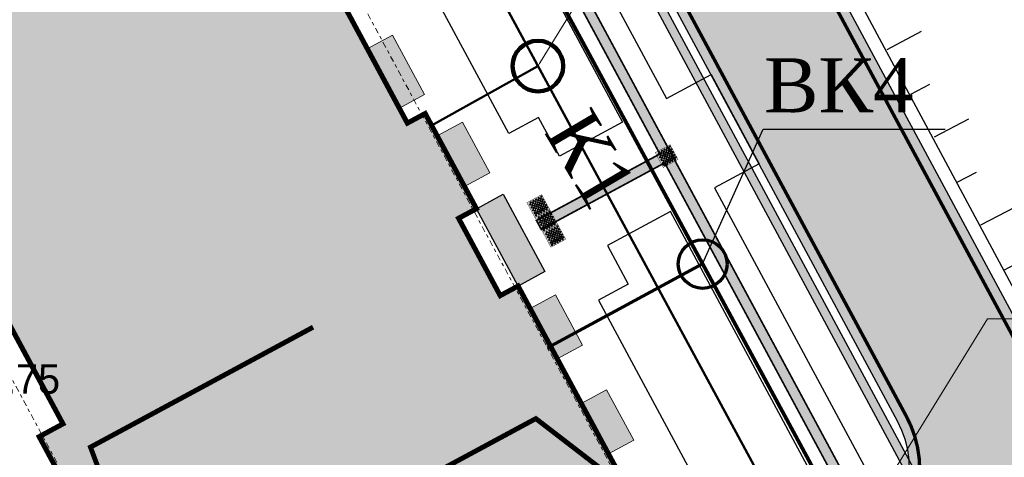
# Model space of a CAD drawing. Extents: x -516234 to 73329, y -4499813 to 47259.
# Tile 35 of 141: x 29650 to 29679, y 36930 to 36943. Entities that reach past the tile are written whole.
import ezdxf
from ezdxf import colors
from ezdxf.entities.mleader import LeaderData, LeaderLine
from ezdxf.math import Vec2, Vec3

# ---------------------------------------------------------------- set-up
doc = ezdxf.new("R2010")
doc.units = 0
doc.header["$LTSCALE"] = 0.5
doc.header["$MEASUREMENT"] = 0
doc.header["$PDMODE"] = 32
doc.header["$PDSIZE"] = 0.3
doc.linetypes.add('Dot & Dashed', pattern=[670.277762, 352.777767, -176.388884, 0, -141.111112])
for name, color, linetype in [('(002) Рамка', 7, 'Continuous'), ('(004) Точки рельефа', 7, 'Continuous'), ('(007) Здания', 7, 'Continuous'), ('(027) Гидрография', 7, 'Continuous'), ('7_вертик.отм', 7, 'Continuous'), ('7_газон', 7, 'Continuous'), ('7_лоток', 150, 'Continuous'), ('osi', 252, 'Dot & Dashed'), ('STOYANKA', 7, 'Continuous'), ("YO'LLLLLLLLLLLLLLLLLLLLL", 7, 'Continuous'), ('Водопровод 2', 7, 'Continuous'), ('канализация', 3, 'Continuous'), ('орто', 7, 'Continuous'), ('ТАКТИЛ', 40, 'Continuous')]:
    doc.layers.add(name, color=color, linetype=linetype)
for name, color, linetype, lineweight in [('КАБЕЛ', 20, 'Continuous', 50), ('раз.нар', 250, 'Continuous', 20), ('Стена', 7, 'Continuous', 40)]:
    doc.layers.add(name, color=color, linetype=linetype, lineweight=lineweight)
doc.styles.add('D-431', font='d431.ttf')
doc.styles.add('ISOPEUR', font='isocpeui.ttf')
doc.styles.add('LYUDA', font='romans.shx', dxfattribs={"oblique": 15, "height": 3})
doc.styles.add('seviyorum', font='times.ttf')
doc.styles.get("Standard").update_dxf_attribs({"font": 'times.ttf'})
doc.dimstyles.new('100$0', dxfattribs={"dimtxt": 250, "dimasz": 200, "dimexe": 200, "dimexo": 200, "dimgap": 100, "dimtad": 1, "dimtxsty": 'seviyorum', "dimblk": 'OBLIQUE', "dimcen": -200, "dimclrd": 256, "dimclre": 256, "dimclrt": 256, "dimadec": 0, "dimazin": 0, "dimtfac": 1, "dimtmove": 0, "dimatfit": 1, "dimldrblk": 'OPEN90', "dimfxl": 1, "dimlwd": -1, "dimlwe": -1, "dimarcsym": 0})

# ---------------------------------------------------------------- blocks, each defined once
blk = doc.blocks.new('9633')
at = {"layer": '(004) Точки рельефа', "lineweight": 0, "style": 'D-431'}
blk.add_text('484.75', height=0.875, dxfattribs=at).set_placement((28681.28, 36931.797))
blk = doc.blocks.new('345')
at = {"color": 6, "lineweight": 30}
for points, elevation in [([(22762368.857, 521682.931), (22762369.345, 521681.885)], -419.664), ([(22762353.092, 521674.157), (22762370.008, 521682.192)], -419.664), ([(22762367.777, 521681.827), (22762368.047, 521681.247)], -419.664), ([(22762366.188, 521681.683), (22762366.676, 521680.636)], -419.664), ([(22762365.108, 521680.579), (22762365.378, 521679.998)], -419.664), ([(22762363.518, 521680.434), (22762364.007, 521679.388)], -419.664), ([(22762360.861, 521679.162), (22762361.349, 521678.116)], -419.664), ([(22762362.439, 521679.33), (22762362.709, 521678.75)], -419.664), ([(22762359.698, 521678.021), (22762359.968, 521677.44)], -839.328), ([(22762358.12, 521677.853), (22762358.608, 521676.806)], -839.328), ([(22762355.262, 521676.482), (22762355.751, 521675.436)], -419.664), ([(22762356.84, 521676.651), (22762357.11, 521676.07)], -419.664), ([(22762354.288, 521675.429), (22762354.558, 521674.849)], -419.664)]:
    blk.add_lwpolyline(points, dxfattribs=dict(at, elevation=elevation))
blk = doc.blocks.new('_Oblique')
at = {"color": 0, "linetype": 'ByBlock', "lineweight": -2}
blk.add_line((-0.5, -0.5), (0.5, 0.5), dxfattribs=at)
blk = doc.blocks.new('*D332')
at = {"layer": 'Defpoints', "color": 0, "lineweight": 50, "transparency": 16777216}
for p in [(261332, -13908), (292132, -13908), (292132, -13908)]:
    blk.add_point(p, dxfattribs=at)
at = {"layer": 'раз.нар', "color": 8, "transparency": 16777216}
blk.add_line((261332, -13908), (292132, -13908), dxfattribs=at)
at = {"layer": 'раз.нар', "color": 8, "transparency": 16777216, "xscale": 200, "yscale": 200, "zscale": 200, "rotation": 180}
blk.add_blockref('_Oblique', (261332, -13908), dxfattribs=at)
at = {"layer": 'раз.нар', "color": 8, "transparency": 16777216, "xscale": 200, "yscale": 200, "zscale": 200}
blk.add_blockref('_Oblique', (292132, -13908), dxfattribs=at)
at = {"layer": 'раз.нар', "color": 8, "lineweight": 0, "transparency": 16777216, "insert": (275471, -13681), "char_height": 250, "attachment_point": 5, "style": 'seviyorum'}
blk.add_mtext('30800', dxfattribs=at)
blk = doc.blocks.new('_Open90')
at = {"color": 0, "linetype": 'ByBlock', "lineweight": -2}
for p, q in [((0, 0), (-1, 0)), ((-0.5, 0.5), (0, 0)), ((0, 0), (-0.5, -0.5))]:
    blk.add_line(p, q, dxfattribs=at)
blk = doc.blocks.new('ётактил')
at = {"layer": 'ТАКТИЛ', "lineweight": 30, "ltscale": 2}
h = blk.add_hatch(color=40, dxfattribs=at)
h.dxf.hatch_style = 1
h.paths.add_polyline_path([(132058.695, 43265.026), (132058.695, 43264.526), (132059.195, 43264.526), (132059.195, 43265.026)])
h = blk.add_hatch(color=1, dxfattribs=at)
h.dxf.hatch_style = 1
edge = h.paths.add_edge_path()
edge.add_arc((132058.743, 43264.99), 0.02, 0, 360)
h = blk.add_hatch(color=1, dxfattribs=at)
h.dxf.hatch_style = 1
edge = h.paths.add_edge_path()
edge.add_arc((132058.84, 43264.99), 0.02, 0, 360)
h = blk.add_hatch(color=1, dxfattribs=at)
h.dxf.hatch_style = 1
edge = h.paths.add_edge_path()
edge.add_arc((132058.929, 43264.99), 0.02, 0, 360)
h = blk.add_hatch(color=1, dxfattribs=at)
h.dxf.hatch_style = 1
edge = h.paths.add_edge_path()
edge.add_arc((132059.026, 43264.99), 0.02, 0, 360)
h = blk.add_hatch(color=1, dxfattribs=at)
h.dxf.hatch_style = 1
edge = h.paths.add_edge_path()
edge.add_arc((132059.105, 43264.99), 0.02, 0, 360)
h = blk.add_hatch(color=1, dxfattribs=at)
h.dxf.hatch_style = 1
edge = h.paths.add_edge_path()
edge.add_arc((132058.743, 43264.901), 0.02, 0, 360)
h = blk.add_hatch(color=1, dxfattribs=at)
h.dxf.hatch_style = 1
edge = h.paths.add_edge_path()
edge.add_arc((132058.743, 43264.812), 0.02, 0, 360)
h = blk.add_hatch(color=1, dxfattribs=at)
h.dxf.hatch_style = 1
edge = h.paths.add_edge_path()
edge.add_arc((132058.743, 43264.728), 0.02, 0, 360)
h = blk.add_hatch(color=1, dxfattribs=at)
h.dxf.hatch_style = 1
edge = h.paths.add_edge_path()
edge.add_arc((132058.789, 43264.944), 0.02, 0, 360)
h = blk.add_hatch(color=1, dxfattribs=at)
h.dxf.hatch_style = 1
edge = h.paths.add_edge_path()
edge.add_arc((132058.789, 43264.855), 0.02, 0, 360)
h = blk.add_hatch(color=1, dxfattribs=at)
h.dxf.hatch_style = 1
edge = h.paths.add_edge_path()
edge.add_arc((132058.789, 43264.767), 0.02, 0, 360)
h = blk.add_hatch(color=1, dxfattribs=at)
h.dxf.hatch_style = 1
edge = h.paths.add_edge_path()
edge.add_arc((132058.789, 43264.682), 0.02, 0, 360)
h = blk.add_hatch(color=1, dxfattribs=at)
h.dxf.hatch_style = 1
edge = h.paths.add_edge_path()
edge.add_arc((132058.84, 43264.901), 0.02, 0, 360)
h = blk.add_hatch(color=1, dxfattribs=at)
h.dxf.hatch_style = 1
edge = h.paths.add_edge_path()
edge.add_arc((132058.84, 43264.812), 0.02, 0, 360)
h = blk.add_hatch(color=1, dxfattribs=at)
h.dxf.hatch_style = 1
edge = h.paths.add_edge_path()
edge.add_arc((132058.84, 43264.728), 0.02, 0, 360)
h = blk.add_hatch(color=1, dxfattribs=at)
h.dxf.hatch_style = 1
edge = h.paths.add_edge_path()
edge.add_arc((132058.886, 43264.944), 0.02, 0, 360)
h = blk.add_hatch(color=1, dxfattribs=at)
h.dxf.hatch_style = 1
edge = h.paths.add_edge_path()
edge.add_arc((132058.886, 43264.855), 0.02, 0, 360)
h = blk.add_hatch(color=1, dxfattribs=at)
h.dxf.hatch_style = 1
edge = h.paths.add_edge_path()
edge.add_arc((132058.886, 43264.767), 0.02, 0, 360)
h = blk.add_hatch(color=1, dxfattribs=at)
h.dxf.hatch_style = 1
edge = h.paths.add_edge_path()
edge.add_arc((132058.886, 43264.682), 0.02, 0, 360)
h = blk.add_hatch(color=1, dxfattribs=at)
h.dxf.hatch_style = 1
edge = h.paths.add_edge_path()
edge.add_arc((132058.929, 43264.901), 0.02, 0, 360)
h = blk.add_hatch(color=1, dxfattribs=at)
h.dxf.hatch_style = 1
edge = h.paths.add_edge_path()
edge.add_arc((132058.929, 43264.812), 0.02, 0, 360)
h = blk.add_hatch(color=1, dxfattribs=at)
h.dxf.hatch_style = 1
edge = h.paths.add_edge_path()
edge.add_arc((132058.929, 43264.728), 0.02, 0, 360)
h = blk.add_hatch(color=1, dxfattribs=at)
h.dxf.hatch_style = 1
edge = h.paths.add_edge_path()
edge.add_arc((132058.976, 43264.944), 0.02, 0, 360)
h = blk.add_hatch(color=1, dxfattribs=at)
h.dxf.hatch_style = 1
edge = h.paths.add_edge_path()
edge.add_arc((132058.976, 43264.855), 0.02, 0, 360)
h = blk.add_hatch(color=1, dxfattribs=at)
h.dxf.hatch_style = 1
edge = h.paths.add_edge_path()
edge.add_arc((132058.976, 43264.767), 0.02, 0, 360)
h = blk.add_hatch(color=1, dxfattribs=at)
h.dxf.hatch_style = 1
edge = h.paths.add_edge_path()
edge.add_arc((132058.976, 43264.682), 0.02, 0, 360)
h = blk.add_hatch(color=1, dxfattribs=at)
h.dxf.hatch_style = 1
edge = h.paths.add_edge_path()
edge.add_arc((132059.026, 43264.901), 0.02, 0, 360)
h = blk.add_hatch(color=1, dxfattribs=at)
h.dxf.hatch_style = 1
edge = h.paths.add_edge_path()
edge.add_arc((132059.026, 43264.812), 0.02, 0, 360)
h = blk.add_hatch(color=1, dxfattribs=at)
h.dxf.hatch_style = 1
edge = h.paths.add_edge_path()
edge.add_arc((132059.026, 43264.728), 0.02, 0, 360)
h = blk.add_hatch(color=1, dxfattribs=at)
h.dxf.hatch_style = 1
edge = h.paths.add_edge_path()
edge.add_arc((132059.072, 43264.944), 0.02, 0, 360)
h = blk.add_hatch(color=1, dxfattribs=at)
h.dxf.hatch_style = 1
edge = h.paths.add_edge_path()
edge.add_arc((132059.072, 43264.855), 0.02, 0, 360)
h = blk.add_hatch(color=1, dxfattribs=at)
h.dxf.hatch_style = 1
edge = h.paths.add_edge_path()
edge.add_arc((132059.072, 43264.767), 0.02, 0, 360)
h = blk.add_hatch(color=1, dxfattribs=at)
h.dxf.hatch_style = 1
edge = h.paths.add_edge_path()
edge.add_arc((132059.072, 43264.682), 0.02, 0, 360)
h = blk.add_hatch(color=1, dxfattribs=at)
h.dxf.hatch_style = 1
edge = h.paths.add_edge_path()
edge.add_arc((132059.105, 43264.901), 0.02, 0, 360)
h = blk.add_hatch(color=1, dxfattribs=at)
h.dxf.hatch_style = 1
edge = h.paths.add_edge_path()
edge.add_arc((132059.105, 43264.812), 0.02, 0, 360)
h = blk.add_hatch(color=1, dxfattribs=at)
h.dxf.hatch_style = 1
edge = h.paths.add_edge_path()
edge.add_arc((132059.105, 43264.728), 0.02, 0, 360)
h = blk.add_hatch(color=1, dxfattribs=at)
h.dxf.hatch_style = 1
edge = h.paths.add_edge_path()
edge.add_arc((132059.151, 43264.944), 0.02, 0, 360)
h = blk.add_hatch(color=1, dxfattribs=at)
h.dxf.hatch_style = 1
edge = h.paths.add_edge_path()
edge.add_arc((132059.151, 43264.855), 0.02, 0, 360)
h = blk.add_hatch(color=1, dxfattribs=at)
h.dxf.hatch_style = 1
edge = h.paths.add_edge_path()
edge.add_arc((132059.151, 43264.767), 0.02, 0, 360)
h = blk.add_hatch(color=1, dxfattribs=at)
h.dxf.hatch_style = 1
edge = h.paths.add_edge_path()
edge.add_arc((132059.151, 43264.682), 0.02, 0, 360)
h = blk.add_hatch(color=1, dxfattribs=at)
h.dxf.hatch_style = 1
edge = h.paths.add_edge_path()
edge.add_arc((132058.743, 43264.633), 0.02, 0, 360)
h = blk.add_hatch(color=1, dxfattribs=at)
h.dxf.hatch_style = 1
edge = h.paths.add_edge_path()
edge.add_arc((132058.789, 43264.587), 0.02, 0, 360)
h = blk.add_hatch(color=1, dxfattribs=at)
h.dxf.hatch_style = 1
edge = h.paths.add_edge_path()
edge.add_arc((132058.84, 43264.633), 0.02, 0, 360)
h = blk.add_hatch(color=1, dxfattribs=at)
h.dxf.hatch_style = 1
edge = h.paths.add_edge_path()
edge.add_arc((132058.886, 43264.587), 0.02, 0, 360)
h = blk.add_hatch(color=1, dxfattribs=at)
h.dxf.hatch_style = 1
edge = h.paths.add_edge_path()
edge.add_arc((132058.929, 43264.633), 0.02, 0, 360)
h = blk.add_hatch(color=1, dxfattribs=at)
h.dxf.hatch_style = 1
edge = h.paths.add_edge_path()
edge.add_arc((132058.976, 43264.587), 0.02, 0, 360)
h = blk.add_hatch(color=1, dxfattribs=at)
h.dxf.hatch_style = 1
edge = h.paths.add_edge_path()
edge.add_arc((132059.026, 43264.633), 0.02, 0, 360)
h = blk.add_hatch(color=1, dxfattribs=at)
h.dxf.hatch_style = 1
edge = h.paths.add_edge_path()
edge.add_arc((132059.072, 43264.587), 0.02, 0, 360)
h = blk.add_hatch(color=1, dxfattribs=at)
h.dxf.hatch_style = 1
edge = h.paths.add_edge_path()
edge.add_arc((132059.105, 43264.633), 0.02, 0, 360)
h = blk.add_hatch(color=1, dxfattribs=at)
h.dxf.hatch_style = 1
edge = h.paths.add_edge_path()
edge.add_arc((132059.151, 43264.587), 0.02, 0, 360)
at = {"color": 1, "lineweight": 5, "ltscale": 2}
for centre in [(132058.743, 43264.99), (132058.84, 43264.99), (132058.929, 43264.99), (132059.026, 43264.99), (132059.105, 43264.99), (132058.743, 43264.901), (132058.743, 43264.812), (132058.743, 43264.728), (132058.789, 43264.944), (132058.789, 43264.855), (132058.789, 43264.767), (132058.789, 43264.682), (132058.84, 43264.901), (132058.84, 43264.812), (132058.84, 43264.728), (132058.886, 43264.944), (132058.886, 43264.855), (132058.886, 43264.767), (132058.886, 43264.682), (132058.929, 43264.901), (132058.929, 43264.812), (132058.929, 43264.728), (132058.976, 43264.944), (132058.976, 43264.855), (132058.976, 43264.767), (132058.976, 43264.682), (132059.026, 43264.901), (132059.026, 43264.812), (132059.026, 43264.728), (132059.072, 43264.944), (132059.072, 43264.855), (132059.072, 43264.767), (132059.072, 43264.682), (132059.105, 43264.901), (132059.105, 43264.812), (132059.105, 43264.728), (132059.151, 43264.944), (132059.151, 43264.855), (132059.151, 43264.767), (132059.151, 43264.682), (132058.743, 43264.633), (132058.789, 43264.587), (132058.84, 43264.633), (132058.886, 43264.587), (132058.929, 43264.633), (132058.976, 43264.587), (132059.026, 43264.633), (132059.072, 43264.587), (132059.105, 43264.633), (132059.151, 43264.587)]:
    blk.add_circle(centre, 0.02, dxfattribs=at)
at = {"layer": 'ТАКТИЛ', "color": 11, "lineweight": 0, "true_color": 0xff7070, "const_width": 0.01}
blk.add_lwpolyline([(132058.695, 43265.026), (132058.695, 43264.526), (132059.195, 43264.526), (132059.195, 43265.026), (132058.695, 43265.026)], dxfattribs=at)
blk = doc.blocks.new('oslar 333')
at = {"layer": 'osi', "color": 8, "lineweight": 0, "true_color": 0x787878}
for points in [[(258325.008, 2743.349), (293231.551, 2743.349)], [(258325.008, -11656.651), (293231.551, -11656.651)]]:
    blk.add_lwpolyline(points, dxfattribs=at)
at = {"layer": 'раз.нар', "color": 8, "lineweight": 0, "true_color": 0x787878}
dim = blk.add_linear_dim(base=(292131.551, -13908.348), p1=(261331.551, -13908.348), p2=(292131.551, -13908.348), dimstyle='100$0', override={"dimclrd": 8, "dimclre": 8, "dimclrt": 8}, dxfattribs=at)
dim.commit()
dim.dimension.update_dxf_attribs({"geometry": '*D332', "text_midpoint": (275471.271, -13908.348), "dimtype": 128})
blk = doc.blocks.new('wrthtrwh')
at = {"lineweight": 100, "true_color": 0xffffff}
h = blk.add_hatch(color=7, dxfattribs=at)
h.dxf.hatch_style = 1
h.paths.add_polyline_path([(545878.111, 4536765.925), (545878.704, 4536764.825), (545885.483, 4536768.477), (545884.89, 4536769.577)])
h.paths.add_polyline_path([(545888.262, 4536766.901), (545889.011, 4536767.304), (545888.204, 4536768.801), (545887.456, 4536768.398)])
h.paths.add_polyline_path([(545889.778, 4536764.088), (545890.526, 4536764.492), (545889.72, 4536765.988), (545888.971, 4536765.585)])
h.paths.add_polyline_path([(545892.528, 4536758.982), (545893.276, 4536759.385), (545892.47, 4536760.882), (545891.722, 4536760.479)])
h.paths.add_polyline_path([(545900.446, 4536744.284), (545901.194, 4536744.687), (545902, 4536743.19), (545901.252, 4536742.787)])
h.paths.add_polyline_path([(545898.93, 4536747.097), (545899.679, 4536747.5), (545900.485, 4536746.003), (545899.737, 4536745.6)])
h.paths.add_polyline_path([(545896.18, 4536752.203), (545896.928, 4536752.606), (545897.734, 4536751.11), (545896.986, 4536750.706)])
h.paths.add_polyline_path([(545897.342, 4536750.046), (545898.134, 4536750.473), (545899.367, 4536748.184), (545898.575, 4536747.757)])
h.paths.add_polyline_path([(545891.366, 4536761.139), (545892.159, 4536761.566), (545890.926, 4536763.855), (545890.133, 4536763.428)])
h.paths.add_polyline_path([(545893.541, 4536755.836), (545894.29, 4536756.239), (545893.341, 4536758), (545892.593, 4536757.597)])
h.paths.add_polyline_path([(545894.11, 4536754.78), (545894.859, 4536755.183), (545895.807, 4536753.422), (545895.059, 4536753.019)])
h.paths.add_polyline_path([(545894.045, 4536736.344), (545893.453, 4536737.445), (545900.232, 4536741.096), (545900.825, 4536739.996)])
at = {"lineweight": 100, "true_color": 0xfeeab9}
h = blk.add_hatch(color=254, dxfattribs=at)
h.dxf.hatch_style = 1
h.paths.add_polyline_path([(545874.149, 4536762.315), (545887.003, 4536769.239), (545890.133, 4536763.428), (545889.605, 4536763.144), (545890.838, 4536760.855), (545891.366, 4536761.139), (545892.884, 4536758.322), (545892.356, 4536758.037), (545895.296, 4536752.579), (545895.824, 4536752.863), (545897.342, 4536750.046), (545896.813, 4536749.762), (545898.046, 4536747.473), (545898.575, 4536747.757), (545901.705, 4536741.946), (545888.851, 4536735.023), (545884.393, 4536743.298), (545885.097, 4536743.678), (545879.312, 4536754.419), (545878.607, 4536754.039)])
at = {"lineweight": 0, "const_width": 0.15}
blk.add_lwpolyline([(545874.149, 4536762.315), (545887.003, 4536769.239), (545890.133, 4536763.428), (545889.605, 4536763.144), (545890.838, 4536760.855), (545891.366, 4536761.139), (545892.884, 4536758.322), (545892.356, 4536758.037), (545895.296, 4536752.579), (545895.824, 4536752.863), (545897.342, 4536750.046), (545896.813, 4536749.762), (545898.046, 4536747.473), (545898.575, 4536747.757), (545901.705, 4536741.946), (545888.851, 4536735.023), (545884.393, 4536743.298), (545885.097, 4536743.678), (545879.312, 4536754.419), (545878.607, 4536754.039)], close=True, dxfattribs=at)
at = {"color": 0}
blk.add_lwpolyline([(545897.342, 4536750.046), (545898.134, 4536750.473), (545899.367, 4536748.184), (545898.575, 4536747.757)], close=True, dxfattribs=at)
at = {"layer": 'Стена', "lineweight": 9}
for points in [[(545894.11, 4536754.78), (545894.859, 4536755.183), (545895.807, 4536753.422), (545895.059, 4536753.019)], [(545896.18, 4536752.203), (545896.928, 4536752.606), (545897.734, 4536751.11), (545896.986, 4536750.706)], [(545898.93, 4536747.097), (545899.679, 4536747.5), (545900.485, 4536746.003), (545899.737, 4536745.6)], [(545900.446, 4536744.284), (545901.194, 4536744.687), (545902, 4536743.19), (545901.252, 4536742.787)]]:
    blk.add_lwpolyline(points, close=True, dxfattribs=at)
at = {"color": 7, "xscale": 0.001, "yscale": 0.001, "zscale": 0.001, "rotation": 298.3098620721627}
blk.add_blockref('oslar 333', (545760.614, 4536997.877), dxfattribs=at)

msp = doc.modelspace()

# ---------------------------------------------------------------- hatches: boundary and pattern name
at = {"lineweight": 0}
h = msp.add_hatch(color=40, dxfattribs=at)
h.dxf.hatch_style = 1
h.paths.add_polyline_path([(29654.822, 36965.248), (29631.441, 36952.665), (29646.376, 36924.94), (29651.57, 36927.738), (29651.712, 36927.474), (29646.518, 36924.676), (29651.592, 36915.256), (29674.973, 36927.838), (29669.158, 36938.632), (29665.504, 36936.663), (29665.361, 36936.927), (29669.016, 36938.896), (29661.95, 36952.014), (29658.295, 36950.045), (29658.153, 36950.309), (29661.808, 36952.278)], flags=16)
edge = h.paths.add_edge_path()
edge.add_line((29675.112, 36927.579), (29651.737, 36914.987))
edge.add_line((29651.737, 36914.987), (29651.948, 36914.595))
edge.add_line((29651.948, 36914.595), (29651.684, 36914.453))
edge.add_line((29651.684, 36914.453), (29646.254, 36924.533))
edge.add_line((29646.254, 36924.533), (29639.211, 36920.74))
edge.add_line((29639.211, 36920.74), (29639.068, 36921.004))
edge.add_line((29639.068, 36921.004), (29646.111, 36924.798))
edge.add_line((29646.111, 36924.798), (29630.817, 36953.19))
edge.add_line((29630.817, 36953.19), (29631.081, 36953.333))
edge.add_line((29631.081, 36953.333), (29631.299, 36952.929))
edge.add_line((29631.299, 36952.929), (29654.679, 36965.512))
edge.add_line((29654.679, 36965.512), (29654.481, 36965.879))
edge.add_arc((29655.406, 36962.97), 3.052, 101.8422, 107.6381, ccw=False)
edge.add_line((29654.78, 36965.957), (29675.528, 36927.439))
edge.add_arc((29673.411, 36929.564), 3, 309.0011, 314.8998, ccw=False)
edge.add_line((29675.299, 36927.233), (29675.112, 36927.579))
at = {"layer": '7_газон', "lineweight": 0, "true_color": 0x5c5c5c, "transparency": 33554687}
h = msp.add_hatch(color=251, dxfattribs=at)
h.dxf.hatch_style = 1
edge = h.paths.add_edge_path(flags=16)
edge.add_line((29676.967, 36922.961), (29652.773, 36909.928))
edge.add_arc((29654.196, 36907.287), 3, 118.3099, 208.3099)
edge.add_line((29651.554, 36905.864), (29669.688, 36872.2))
edge.add_arc((29672.33, 36873.623), 3, 208.3099, 298.278)
edge.add_line((29673.751, 36870.981), (29697.069, 36883.525))
edge.add_arc((29695.174, 36887.047), 4, 298.278, 388.3063)
edge.add_line((29698.696, 36888.944), (29681.031, 36921.742))
edge.add_arc((29678.39, 36920.32), 3, 28.3063, 118.3099)
edge = h.paths.add_edge_path(flags=16)
edge.add_arc((29582.986, 36967.9), 30, 100.3549, 118.3099)
edge.add_line((29568.758, 36994.312), (29528.131, 36972.427))
edge.add_arc((29529.554, 36969.786), 3, 118.3099, 225.9761)
edge.add_arc((29494.806, 36933.834), 47, 28.3099, 45.9761, ccw=False)
edge.add_line((29536.185, 36956.123), (29686.137, 36677.746))
edge.add_arc((29688.778, 36679.168), 3, 208.3099, 354.8617)
edge.add_line((29691.766, 36678.9), (29699.507, 36764.985))
edge.add_arc((29669.628, 36767.671), 30, 354.8617, 388.3099)
edge.add_line((29696.04, 36781.899), (29580.774, 36995.883))
edge.add_arc((29578.132, 36994.46), 3, 28.3099, 100.3549)
edge = h.paths.add_edge_path()
edge.add_line((29429.452, 37065.402), (29443.215, 37039.99))
edge.add_line((29443.215, 37039.99), (29467.007, 36995.822))
edge.add_arc((29480.213, 37002.936), 15, 208.3099, 253.3099)
edge.add_line((29475.905, 36988.568), (29508.304, 36978.854))
edge.add_arc((29494.806, 36933.834), 47, 63.2849, 73.3099, ccw=False)
edge.add_arc((29520.431, 36984.749), 10, 243.2849, 298.3099)
edge.add_line((29525.173, 36975.945), (29566.624, 36998.273))
edge.add_arc((29582.986, 36967.9), 34.5, 90.7023, 118.3099, ccw=False)
edge.add_line((29582.563, 37002.397), (29601.162, 37002.625))
edge.add_arc((29600.795, 37032.623), 30, 270.7023, 298.3364)
edge.add_line((29615.034, 37006.218), (29627.395, 37012.883))
edge.add_arc((29631.43, 37005.402), 8.5, 28.3063, 118.3364, ccw=False)
edge.add_line((29638.913, 37009.433), (29702.658, 36891.078))
edge.add_arc((29695.174, 36887.047), 8.5, -61.722, 28.3063, ccw=False)
edge.add_line((29699.201, 36879.562), (29664.33, 36860.803))
edge.add_arc((29666.699, 36856.4), 5, 118.278, 208.3099)
edge.add_line((29662.297, 36854.029), (29700.001, 36784.033))
edge.add_arc((29669.628, 36767.671), 34.5, -5.1383, 28.3099, ccw=False)
edge.add_line((29703.989, 36764.582), (29695.148, 36666.257))
edge.add_arc((29710.087, 36664.913), 15, 174.8617, 208.3099)
edge.add_line((29696.881, 36657.8), (29738.108, 36581.265))
edge.add_arc((29696.73, 36558.976), 47, -16.6901, 28.3099, ccw=False)
edge.add_line((29741.75, 36545.478), (29732.035, 36513.078))
edge.add_arc((29746.403, 36508.77), 15, 163.3099, 208.3099)
edge.add_line((29733.198, 36501.657), (29762.257, 36447.71))
edge.add_line((29762.257, 36447.71), (29788.318, 36389.84))
edge.add_line((29788.318, 36389.84), (29723.729, 36509.746))
edge.add_line((29723.729, 36509.746), (29735.044, 36547.488))
edge.add_arc((29696.73, 36558.976), 40, 343.3099, 388.3099)
edge.add_line((29731.945, 36577.945), (29530.022, 36952.803))
edge.add_arc((29494.806, 36933.834), 40, 28.3099, 73.3099)
edge.add_line((29506.294, 36972.148), (29468.537, 36983.469))
edge.add_line((29468.537, 36983.469), (29424.235, 37065.402))
edge = h.paths.add_edge_path(flags=16)
edge.add_line((29653.969, 36965.661), (29629.772, 36952.627))
edge.add_arc((29631.195, 36949.986), 3, 118.3099, 208.3099)
edge.add_line((29628.554, 36948.564), (29646.575, 36915.109))
edge.add_arc((29649.216, 36916.531), 3, 208.3099, 298.3099)
edge.add_line((29650.639, 36913.89), (29674.834, 36926.923))
edge.add_arc((29673.411, 36929.564), 3, 298.3099, 388.3063)
edge.add_line((29676.052, 36930.987), (29658.033, 36964.443))
edge.add_arc((29655.392, 36963.02), 3, 28.3063, 118.3099)
edge = h.paths.add_edge_path(flags=16)
edge.add_line((29653.054, 36973.687), (29634.951, 37007.299))
edge.add_arc((29631.43, 37005.402), 4, 28.3063, 118.3364)
edge.add_line((29629.531, 37008.923), (29617.17, 37002.257))
edge.add_arc((29600.795, 37032.623), 34.5, 278.9598, 298.3364, ccw=False)
edge.add_arc((29606.635, 36995.58), 3, 98.9598, 208.3099)
edge.add_line((29603.994, 36994.158), (29623.574, 36957.808))
edge.add_arc((29626.215, 36959.23), 3, 208.3099, 298.3099)
edge.add_line((29627.638, 36956.589), (29651.836, 36969.624))
edge.add_arc((29650.413, 36972.265), 3, 298.3099, 388.3063)
at = {"layer": "YO'LLLLLLLLLLLLLLLLLLLLL", "true_color": 0x00bfff}
h = msp.add_hatch(color=140, dxfattribs=at)
h.dxf.hatch_style = 1
edge = h.paths.add_edge_path(flags=16)
edge.add_line((29604.434, 36994.395), (29670.129, 36872.437))
edge.add_arc((29672.33, 36873.623), 2.5, 208.3099, 298.278)
edge.add_line((29673.514, 36871.421), (29696.832, 36883.965))
edge.add_arc((29695.174, 36887.047), 3.5, 298.278, 388.3063)
edge.add_line((29698.255, 36888.707), (29634.511, 37007.062))
edge.add_arc((29631.43, 37005.402), 3.5, 28.3063, 118.3364)
edge.add_line((29629.768, 37008.483), (29617.407, 37001.817))
edge.add_arc((29600.795, 37032.623), 35, 278.9598, 298.3364, ccw=False)
edge.add_arc((29606.635, 36995.58), 2.5, 98.9598, 208.3099)
edge = h.paths.add_edge_path()
edge.add_arc((29600.795, 37032.623), 34.75, 278.9598, 298.3364)
edge.add_line((29617.289, 37002.037), (29629.65, 37008.703))
edge.add_arc((29631.43, 37005.402), 3.75, 28.3063, 118.3364, ccw=False)
edge.add_line((29634.731, 37007.18), (29698.476, 36888.825))
edge.add_arc((29695.174, 36887.047), 3.75, -61.722, 28.3063, ccw=False)
edge.add_line((29696.951, 36883.745), (29673.632, 36871.201))
edge.add_arc((29672.33, 36873.623), 2.75, 208.3099, 298.278, ccw=False)
edge.add_line((29669.908, 36872.318), (29604.214, 36994.276))
edge.add_arc((29606.635, 36995.58), 2.75, 98.9598, 208.3099, ccw=False)
edge = h.paths.add_edge_path()
edge.add_line((29596.95, 36997.823), (29587.754, 36997.71))
edge.add_arc((29588.986, 36994.975), 3, 114.2587, 124.2596)
edge.add_line((29587.297, 36997.455), (29597.412, 36997.579))
edge.add_arc((29595.785, 36995.059), 3, 57.145, 67.1458)
edge = h.paths.add_edge_path()
edge.add_line((29526.909, 36971.201), (29568.995, 36993.871))
edge.add_arc((29582.986, 36967.9), 29.5, 100.3549, 118.3099, ccw=False)
edge.add_arc((29578.132, 36994.46), 2.5, 28.3099, 100.3549, ccw=False)
edge.add_line((29580.333, 36995.646), (29695.599, 36781.661))
edge.add_arc((29669.628, 36767.671), 29.5, -5.1383, 28.3099, ccw=False)
edge.add_line((29699.009, 36765.029), (29691.12, 36677.293))
edge.add_arc((29688.778, 36679.168), 3, 321.3044, 331.3052)
edge.add_line((29691.41, 36677.728), (29699.258, 36765.007))
edge.add_arc((29669.628, 36767.671), 29.75, 354.8617, 388.3099)
edge.add_line((29695.82, 36781.78), (29580.553, 36995.764))
edge.add_arc((29578.132, 36994.46), 2.75, 28.3099, 100.3549)
edge.add_arc((29582.986, 36967.9), 29.75, 100.3549, 118.3099)
edge.add_line((29568.877, 36994.091), (29527.194, 36971.639))
edge.add_arc((29529.554, 36969.786), 3, 141.8663, 151.8672)

# ---------------------------------------------------------------- linework, layer by layer
at = {"layer": '(002) Рамка', "flags": 128}
msp.add_lwpolyline([(29654.002, 36965.679, -0.12787), (29655.483, 36966.02), (29662.003, 36953.917), (29663.323, 36954.628), (29664.746, 36951.987), (29663.425, 36951.275), (29669.211, 36940.535), (29670.532, 36941.246), (29671.954, 36938.605), (29670.634, 36937.893), (29675.967, 36927.993, -0.130178), (29674.854, 36926.934), (29651.244, 36914.216), (29646.857, 36922.359), (29643.611, 36920.611), (29642.188, 36923.252), (29645.434, 36925.001), (29637.372, 36939.967), (29634.126, 36938.219), (29632.703, 36940.86), (29635.949, 36942.609), (29630.382, 36952.945), (29654.002, 36965.679)], format="xyb", close=True, dxfattribs=at)
msp.add_lwpolyline([(29674.285, 36927.991), (29669.333, 36937.193), (29667.464, 36936.186), (29668.081, 36935.042), (29667.201, 36934.567), (29670.331, 36928.757), (29668.482, 36927.761), (29669.098, 36926.616), (29659.678, 36921.542), (29659.061, 36922.687), (29652.106, 36918.94), (29653.316, 36916.695)], close=True, dxfattribs=at)
at = {"layer": '(027) Гидрография', "color": 6, "lineweight": 100}
msp.add_circle((29665.406, 36941.499), 0.75, dxfattribs=at)
at = {"color": 22, "lineweight": 50}
for p, q in [((29634.702, 36998.24), (29699.23, 36878.994)), ((29662.255, 36939.741), (29665.406, 36941.499))]:
    msp.add_line(p, q, dxfattribs=at)
at = {"color": 5, "lineweight": 80}
for p, q in [((29659.412, 36955.729), (29666.726, 36942.211)), ((29666.726, 36942.211), (29681.309, 36915.264))]:
    msp.add_line(p, q, dxfattribs=at)
at = {"color": 5, "lineweight": 30}
for p, q in [((29670.278, 36935.649), (29672.07, 36939.628)), ((29672.07, 36939.628), (29677.461, 36939.628))]:
    msp.add_line(p, q, dxfattribs=at)
at = {"color": 5, "lineweight": 60}
msp.add_line((29665.686, 36933.162), (29670.278, 36935.647), dxfattribs=at)
msp.add_lwpolyline([(29429.452, 37065.402), (29443.215, 37039.99), (29467.007, 36995.822, 0.198912), (29475.905, 36988.568), (29508.304, 36978.854, -0.04377), (29515.935, 36975.816, 0.244814), (29525.173, 36975.945), (29566.624, 36998.273, -0.121047), (29582.563, 37002.397), (29601.162, 37002.625, 0.121164), (29615.034, 37006.218), (29627.395, 37012.883, -0.414367), (29638.913, 37009.433), (29702.658, 36891.078, -0.414358), (29699.201, 36879.562), (29664.33, 36860.803, 0.414376), (29662.297, 36854.029), (29700.001, 36784.033, -0.14699), (29703.989, 36764.582), (29695.148, 36666.257, 0.14699)], format="xyb")
msp.add_lwpolyline([(29653.969, 36965.661), (29629.772, 36952.627, 0.414214), (29628.554, 36948.564), (29646.575, 36915.109, 0.414214), (29650.639, 36913.89), (29674.834, 36926.923, 0.414196), (29676.052, 36930.987), (29658.033, 36964.443, 0.414232)], format="xyb", close=True)
at = {"color": 11, "lineweight": 0, "true_color": 0xff7070, "const_width": 0.05}
msp.add_lwpolyline([(29675.112, 36927.579), (29651.737, 36914.987), (29651.948, 36914.595), (29651.684, 36914.453), (29646.254, 36924.533), (29639.211, 36920.74), (29639.068, 36921.004), (29646.111, 36924.798), (29630.817, 36953.19), (29631.081, 36953.333), (29631.299, 36952.929), (29654.679, 36965.512), (29654.481, 36965.879, -0.025294), (29654.78, 36965.957), (29675.528, 36927.439, -0.025744), (29675.299, 36927.233)], format="xyb", close=True, dxfattribs=at)
msp.add_lwpolyline([(29654.822, 36965.248), (29631.441, 36952.665), (29646.376, 36924.94), (29651.57, 36927.738), (29651.712, 36927.474), (29646.518, 36924.676), (29651.592, 36915.256), (29674.973, 36927.838), (29669.158, 36938.632), (29665.504, 36936.663), (29665.361, 36936.927), (29669.016, 36938.896), (29661.95, 36952.014), (29658.295, 36950.045), (29658.153, 36950.309), (29661.808, 36952.278)], close=True, dxfattribs=at)
at = {"linetype": 'ByBlock', "lineweight": 70}
msp.add_circle((29670.283, 36935.638), 0.721, dxfattribs=at)
at = {"layer": '7_вертик.отм', "color": 1, "lineweight": 30}
for points in [[(29658.746, 36933.769, 0.146, 0.146, 0), (29658.746, 36933.769, 0.146, 0.146, 0), (29652.154, 36930.218, 0.146, 0.146, 0), (29652.154, 36930.218, 0.146, 0.146, 0), (29652.154, 36930.218, 0.146, 0.146, 0), (29655.153, 36922.223, 0, 0, 0)], [(29658.751, 36927.512, 0.146, 0.146, 0), (29658.751, 36927.512, 0.146, 0.146, 0), (29665.343, 36931.063, 0.146, 0.146, 0), (29665.343, 36931.063, 0.146, 0.146, 0), (29665.343, 36931.063, 0.146, 0.146, 0), (29667.992, 36929.025, 0, 0, 0)]]:
    msp.add_lwpolyline(points, format="xyseb", dxfattribs=at)
at = {"layer": 'STOYANKA', "color": 7, "lineweight": 50, "true_color": 0xffffff, "const_width": 0.1}
msp.add_lwpolyline([(29653.827, 36965.926), (29629.63, 36952.892, 0.414214), (29628.29, 36948.421), (29646.311, 36914.966, 0.414214), (29650.781, 36913.626), (29674.976, 36926.659, 0.414196), (29676.316, 36931.129), (29658.297, 36964.585, 0.414232)], format="xyb", close=True, dxfattribs=at)
at = {"layer": "YO'LLLLLLLLLLLLLLLLLLLLL", "color": 140, "true_color": 0x00bfff, "flags": 128}
for points in [[(29606.207, 36998.297, 0.084749), (29617.289, 37002.037), (29629.65, 37008.703, -0.414367), (29634.731, 37007.18), (29698.476, 36888.825, -0.414358), (29696.951, 36883.745), (29673.632, 36871.201, -0.414051), (29669.908, 36872.318), (29604.214, 36994.276, -0.516968)], [(29604.434, 36994.395), (29670.129, 36872.437, 0.414051), (29673.514, 36871.421), (29696.832, 36883.965, 0.414358), (29698.255, 36888.707), (29634.511, 37007.062, 0.414367), (29629.768, 37008.483), (29617.407, 37001.817, -0.084749), (29606.246, 36998.05, 0.516968)]]:
    msp.add_lwpolyline(points, format="xyb", close=True, dxfattribs=at)
at = {"layer": 'канализация', "color": 6, "lineweight": 5}
for q in [(29673.784, 36926.017), (29689.397, 36934.016, 0.553)]:
    msp.add_line((29678.715, 36934.016, 0.553), q, dxfattribs=at)
at = {"layer": 'орто'}
msp.add_lwpolyline([(29667.911, 36939.834), (29666.042, 36938.827), (29665.425, 36939.972), (29664.545, 36939.498), (29659.992, 36947.949), (29660.873, 36948.424), (29660.256, 36949.568), (29662.13, 36950.577)], close=True, dxfattribs=at)

# ---------------------------------------------------------------- block references
at = {"layer": '(002) Рамка'}
msp.add_blockref('wrthtrwh', (-516233.758, -4499812.77), dxfattribs=at)
at = {"layer": '(007) Здания', "color": 18, "true_color": 0x000000}
msp.add_blockref('9633', (966.395, 0), dxfattribs=at)
at = {"color": 6, "lineweight": 5, "rotation": 272.8086799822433}
msp.add_blockref('345', (-1606756.053, 22746396.693, 419.664), dxfattribs=at)
at = {"color": 6, "lineweight": 5, "xscale": -1, "rotation": 233.7517678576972}
msp.add_blockref('345', (-13850081.317, -18011615.902, 419.664), dxfattribs=at)
at = {"layer": '7_лоток', "color": 6, "lineweight": 40, "rotation": 298.3098619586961}
for p in [(-71048.509, 132685.091), (-71052.311, 132683.609), (-71052.073, 132683.169), (-71051.836, 132682.729)]:
    msp.add_blockref('ётактил', p, dxfattribs=at)

# ---------------------------------------------------------------- texts
at = {"layer": 'Водопровод 2', "color": 0, "lineweight": 30, "insert": (29666.977, 36938.735), "char_height": 1.6, "attachment_point": 5, "rotation": 300.5189}
msp.add_mtext_dynamic_manual_height_columns('{\\fTimes New Roman|b0|i0|c204|p18;\\C22;К1}', width=21.70915, gutter_width=1, heights=[0], dxfattribs=at)

# ---------------------------------------------------------------- next in the draw order: leaders
at = {"layer": 'КАБЕЛ', "color": 6, "lineweight": 25}
ml = msp.add_multileader_mtext('Standard', dxfattribs=at)
ml.set_content('{\\fTimes New Roman|b0|i0|c204|p18;\\H0.61538x;\\C222;К-4\\H1.62499x;\\C1;   }', color=159, style='ISOPEUR')
ml.set_leader_properties(lineweight=20)
ml.build(insert=Vec2(0, 0))
ml.multileader.update_dxf_attribs({"text_left_attachment_type": 6, "text_right_attachment_type": 6, "dogleg_length": 74.065, "arrow_head_size": 0.143})
ctx = ml.context
ctx.base_point, ctx.char_height, ctx.arrow_head_size, ctx.landing_gap_size, ctx.plane_origin = Vec3(29670.415, 36949.586), 2.6, 0.143, 0.0713, Vec3(29727.942, 36899.763)
ctx.left_attachment, ctx.right_attachment, ctx.text_align_type = 6, 6, 1
notes = []
notes.append((ctx, [(0, (1, 1, 0), (29670.385, 36949.586), (1, 0), 0.0298, [(0, [(29665.406, 36941.499)], 0, [])])]))
ctx.mtext.insert, ctx.mtext.defined_height, ctx.mtext.alignment, ctx.mtext.flow_direction = Vec3(29672.196, 36952.506), 4.905, 2, 5
ctx.mtext.has_bg_fill, ctx.mtext.bg_color, ctx.mtext.bg_scale_factor, ctx.mtext.bg_transparency, ctx.mtext.use_window_bg_color = 1, -1073741824, 1.2, 0, 1
for ctx, leaders in notes:
    for number, flags, end, landing, length, lines in leaders:
        leader = LeaderData()
        leader.index, (leader.has_last_leader_line, leader.has_dogleg_vector, leader.attachment_direction) = number, flags
        leader.last_leader_point, leader.dogleg_vector, leader.dogleg_length = Vec3(end), Vec3(landing), length
        for number, points, colour, breaks in lines:
            line = LeaderLine()
            line.index, line.vertices, line.color, line.breaks = number, Vec3.list(points), colors.encode_raw_color(colour), breaks
            leader.lines.append(line)
        ctx.leaders.append(leader)

# ---------------------------------------------------------------- next in the draw order: linework, layer by layer
at = {"layer": 'STOYANKA', "color": 7, "lineweight": 50, "true_color": 0xffffff, "const_width": 0.1}
msp.add_lwpolyline([(29429.11, 37065.402), (29442.951, 37039.848), (29466.743, 36995.68, 0.198912), (29475.819, 36988.28), (29508.218, 36978.566, -0.04377), (29515.8, 36975.548, 0.244814), (29525.315, 36975.681), (29566.767, 36998.009, -0.121047), (29582.566, 37002.097), (29601.166, 37002.325, 0.121164), (29615.177, 37005.954), (29627.538, 37012.619, -0.414367), (29638.649, 37009.29), (29702.393, 36890.936, -0.414358), (29699.059, 36879.826), (29664.188, 36861.067, 0.414376), (29662.033, 36853.886), (29699.737, 36783.89, -0.14699), (29703.69, 36764.608), (29694.849, 36666.284, 0.14699)], format="xyb", dxfattribs=at)

# ---------------------------------------------------------------- next in the draw order: texts
at = {"layer": 'Водопровод 2', "color": 1, "ltscale": 0.25, "insert": (29674.315, 36945.731, -0.436), "char_height": 2.9438, "width": 2.42128, "attachment_point": 2, "rotation": 0.0291, "style": 'LYUDA'}
msp.add_mtext('{\\fTimes New Roman|b0|i0|c204|p18;\\H0.81527x;\\Q0;\\P\\H0.66667x;ВК4}', dxfattribs=at)

doc.saveas('drawing.dxf')
